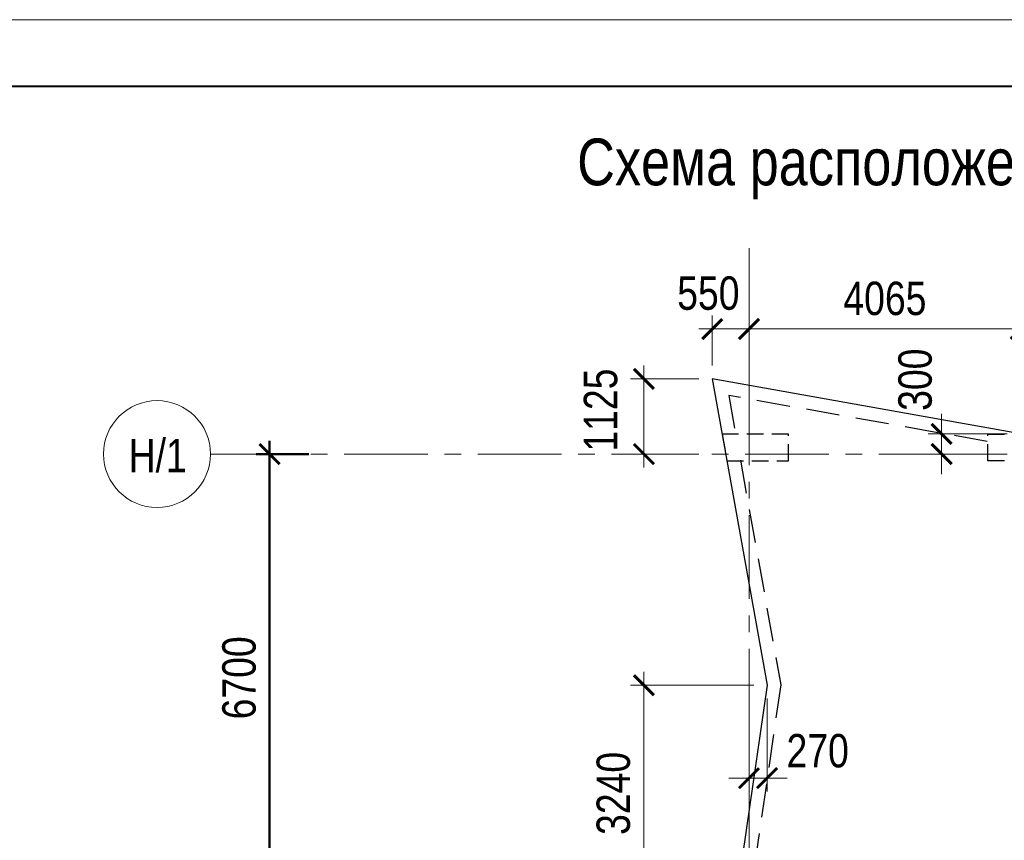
# Model space of a CAD drawing. Header units: inches. Extents: x -7207481 to -7082011, y 6155852 to 6369793.
# Tile 6 of 24: x -7161930 to -7147198, y 6268930 to 6281214. Entities that reach past the tile are written whole.
import ezdxf

# ---------------------------------------------------------------- set-up
doc = ezdxf.new("R2010")
doc.units = ezdxf.units.IN
doc.header["$LTSCALE"] = 1000
doc.header["$MEASUREMENT"] = 0
doc.linetypes.add('CENTER', pattern=[2, 1.25, -0.25, 0.25, -0.25])
doc.linetypes.add('HIDDEN', pattern=[0.375, 0.25, -0.125])
for name, color, linetype, lineweight in [('изм-10-06', 6, 'Continuous', 50), ('СК-043-С-ПИЛОНЫ', 5, 'HIDDEN', 25), ('СК-050-П(литы перекрытия)', 3, 'Continuous', 30), ('СК-052-П-БАЛКИ', 1, 'HIDDEN', 30), ('СК-100-О(си)', 7, 'CENTER', 15), ('СК-110-О-РАЗМЕРЫ', 7, 'Continuous', 15), ('СК-200-Р(амка)', 7, 'Continuous', 40), ('СК-210-Р-РАМКА ЛИНИИ ТОНКИЕ', 7, 'Continuous', 15), ('СК-220-Р-РАМКА ТЕКСТ', 7, 'Continuous', 15), ('СК-300-Р(азмеры)_ПЛИТЫ', 7, 'Continuous', 20), ('СК-400-Т(екст)', 7, 'Continuous', 20)]:
    doc.layers.add(name, color=color, linetype=linetype, lineweight=lineweight)
doc.styles.add('RUSS', font='arial.ttf', dxfattribs={"width": 0.8})
doc.dimstyles.new('100-200', dxfattribs={"dimscale": 0, "dimtxt": 500, "dimasz": 300, "dimexe": 200, "dimexo": 200, "dimgap": 200, "dimtad": 1, "dimdec": 0, "dimzin": 0, "dimdsep": 46, "dimtxsty": 'RUSS', "dimblk": 'ARCHTICK', "dimcen": 0.096, "dimdle": 200, "dimclrd": 7, "dimclre": 7, "dimclrt": 256, "dimadec": 0, "dimazin": 0, "dimtfac": 1, "dimtdec": 0, "dimtmove": 2, "dimatfit": 3, "dimldrblk": 'OBLIQUE', "dimfxl": 1, "dimtolj": 1, "dimtzin": 0, "dimarcsym": 0})

# ---------------------------------------------------------------- blocks, each defined once
blk = doc.blocks.new('_ArchTick')
at = {"color": 0, "linetype": 'ByBlock', "const_width": 0.15}
blk.add_lwpolyline([(-0.5, -0.5), (0.5, 0.5)], dxfattribs=at)
blk = doc.blocks.new('*D53')
at = {"layer": 'Defpoints', "color": 0, "transparency": 16777216}
for p in [(-7174, 43760), (-6388, 43760), (-6706, 37060)]:
    blk.add_point(p, dxfattribs=at)
at = {"layer": 'СК-110-О-РАЗМЕРЫ', "color": 7, "lineweight": -2, "transparency": 16777216}
for p, q in [((-7174, 36860), (-7174, 43960)), ((-6588, 43760), (-7374, 43760)), ((-6906, 37060), (-7374, 37060))]:
    blk.add_line(p, q, dxfattribs=at)
at = {"layer": 'СК-110-О-РАЗМЕРЫ', "color": 7, "lineweight": -2, "transparency": 16777216, "xscale": 300, "yscale": 300, "zscale": 300}
for p, rotation in [((-7174, 43760), 90), ((-7174, 37060), 270)]:
    blk.add_blockref('_ArchTick', p, dxfattribs=dict(at, rotation=rotation))
at = {"layer": 'СК-110-О-РАЗМЕРЫ', "transparency": 16777216, "insert": (-7629, 40410), "char_height": 500, "attachment_point": 5, "rotation": 90, "style": 'RUSS'}
blk.add_mtext('\\A1;6700', dxfattribs=at)
blk = doc.blocks.new('_Oblique')
at = {"color": 0, "linetype": 'ByBlock', "lineweight": -2}
blk.add_line((-0.5, -0.5), (0.5, 0.5), dxfattribs=at)
blk = doc.blocks.new('*D158')
at = {"layer": 'Defpoints', "color": 0, "transparency": 16777216}
for p in [(-552, 44885), (-1573, 43760), (-552, 43760)]:
    blk.add_point(p, dxfattribs=at)
at = {"layer": 'СК-300-Р(азмеры)_ПЛИТЫ', "color": 7, "lineweight": -2, "transparency": 16777216}
for p, q in [((-1573, 45085), (-1573, 43560)), ((-752, 44885), (-1773, 44885)), ((-752, 43760), (-1773, 43760))]:
    blk.add_line(p, q, dxfattribs=at)
at = {"layer": 'СК-300-Р(азмеры)_ПЛИТЫ', "color": 7, "lineweight": -2, "transparency": 16777216, "xscale": 300, "yscale": 300, "zscale": 300}
for p, rotation in [((-1573, 44885), 90), ((-1573, 43760), 270)]:
    blk.add_blockref('_ArchTick', p, dxfattribs=dict(at, rotation=rotation))
at = {"layer": 'СК-300-Р(азмеры)_ПЛИТЫ', "transparency": 16777216, "insert": (-2219, 44418), "char_height": 500, "attachment_point": 5, "rotation": 90, "style": 'RUSS'}
blk.add_mtext('\\A1;1125', dxfattribs=at)
blk = doc.blocks.new('*D159')
at = {"layer": 'Defpoints', "color": 0, "transparency": 16777216}
for p in [(0, 45632), (-550, 44884), (0, 44884)]:
    blk.add_point(p, dxfattribs=at)
at = {"layer": 'СК-300-Р(азмеры)_ПЛИТЫ', "color": 7, "lineweight": -2, "transparency": 16777216}
for p, q in [((-550, 45084), (-550, 45832)), ((0, 45084), (0, 45832)), ((-750, 45632), (200, 45632))]:
    blk.add_line(p, q, dxfattribs=at)
at = {"layer": 'СК-300-Р(азмеры)_ПЛИТЫ', "color": 7, "lineweight": -2, "transparency": 16777216, "xscale": 300, "yscale": 300, "zscale": 300, "rotation": 180}
blk.add_blockref('_ArchTick', (-550, 45632), dxfattribs=at)
at = {"layer": 'СК-300-Р(азмеры)_ПЛИТЫ', "color": 7, "lineweight": -2, "transparency": 16777216, "xscale": 300, "yscale": 300, "zscale": 300}
blk.add_blockref('_ArchTick', (0, 45632), dxfattribs=at)
at = {"layer": 'СК-300-Р(азмеры)_ПЛИТЫ', "transparency": 16777216, "insert": (-609, 46166), "char_height": 500, "attachment_point": 5, "style": 'RUSS'}
blk.add_mtext('\\A1;550', dxfattribs=at)
blk = doc.blocks.new('*D160')
at = {"layer": 'Defpoints', "color": 0, "transparency": 16777216}
for p in [(4064, 44061), (2882, 43760), (4064, 43760)]:
    blk.add_point(p, dxfattribs=at)
at = {"layer": 'СК-300-Р(азмеры)_ПЛИТЫ', "color": 7, "lineweight": -2, "transparency": 16777216}
for p, q in [((2882, 44061), (2882, 44361)), ((3864, 44061), (2682, 44061)), ((2882, 44061), (2882, 43760)), ((3864, 43760), (2682, 43760)), ((2882, 43760), (2882, 43460))]:
    blk.add_line(p, q, dxfattribs=at)
at = {"layer": 'СК-300-Р(азмеры)_ПЛИТЫ', "color": 7, "lineweight": -2, "transparency": 16777216, "xscale": 300, "yscale": 300, "zscale": 300}
for p, rotation in [((2882, 44061), 270), ((2882, 43760), 90)]:
    blk.add_blockref('_ArchTick', p, dxfattribs=dict(at, rotation=rotation))
at = {"layer": 'СК-300-Р(азмеры)_ПЛИТЫ', "transparency": 16777216, "insert": (2487, 44873), "char_height": 500, "attachment_point": 5, "rotation": 90, "style": 'RUSS'}
blk.add_mtext('\\A1;300', dxfattribs=at)
blk = doc.blocks.new('*D161')
at = {"layer": 'Defpoints', "color": 0, "transparency": 16777216}
for p in [(0, 45632), (0, 44063), (4065, 44063)]:
    blk.add_point(p, dxfattribs=at)
at = {"layer": 'СК-300-Р(азмеры)_ПЛИТЫ', "color": 7, "lineweight": -2, "transparency": 16777216}
for p, q in [((0, 44263), (0, 45832)), ((4065, 44263), (4065, 45832)), ((4265, 45632), (-200, 45632))]:
    blk.add_line(p, q, dxfattribs=at)
at = {"layer": 'СК-300-Р(азмеры)_ПЛИТЫ', "color": 7, "lineweight": -2, "transparency": 16777216, "xscale": 300, "yscale": 300, "zscale": 300, "rotation": 180}
blk.add_blockref('_ArchTick', (0, 45632), dxfattribs=at)
at = {"layer": 'СК-300-Р(азмеры)_ПЛИТЫ', "color": 7, "lineweight": -2, "transparency": 16777216, "xscale": 300, "yscale": 300, "zscale": 300}
blk.add_blockref('_ArchTick', (4065, 45632), dxfattribs=at)
at = {"layer": 'СК-300-Р(азмеры)_ПЛИТЫ', "transparency": 16777216, "insert": (2033, 46087), "char_height": 500, "attachment_point": 5, "style": 'RUSS'}
blk.add_mtext('\\A1;4065', dxfattribs=at)
blk = doc.blocks.new('*D228')
at = {"layer": 'Defpoints', "color": 0, "transparency": 16777216}
for p in [(272, 40300), (-1573, 37060), (272, 37060)]:
    blk.add_point(p, dxfattribs=at)
at = {"layer": 'СК-300-Р(азмеры)_ПЛИТЫ', "color": 7, "lineweight": -2, "transparency": 16777216}
for p, q in [((-1573, 40500), (-1573, 36860)), ((72, 40300), (-1773, 40300)), ((72, 37060), (-1773, 37060))]:
    blk.add_line(p, q, dxfattribs=at)
at = {"layer": 'СК-300-Р(азмеры)_ПЛИТЫ', "color": 7, "lineweight": -2, "transparency": 16777216, "xscale": 300, "yscale": 300, "zscale": 300}
for p, rotation in [((-1573, 40300), 90), ((-1573, 37060), 270)]:
    blk.add_blockref('_ArchTick', p, dxfattribs=dict(at, rotation=rotation))
at = {"layer": 'СК-300-Р(азмеры)_ПЛИТЫ', "transparency": 16777216, "insert": (-2028, 38680), "char_height": 500, "attachment_point": 5, "rotation": 90, "style": 'RUSS'}
blk.add_mtext('\\A1;3240', dxfattribs=at)
blk = doc.blocks.new('*D229')
at = {"layer": 'Defpoints', "color": 0, "transparency": 16777216}
for p in [(0, 40302), (270, 40302), (0, 38909)]:
    blk.add_point(p, dxfattribs=at)
at = {"layer": 'СК-300-Р(азмеры)_ПЛИТЫ', "color": 7, "lineweight": -2, "transparency": 16777216}
for p, q in [((0, 40102), (0, 38709)), ((270, 40102), (270, 38709)), ((0, 38909), (-300, 38909)), ((270, 38909), (0, 38909)), ((270, 38909), (570, 38909))]:
    blk.add_line(p, q, dxfattribs=at)
at = {"layer": 'СК-300-Р(азмеры)_ПЛИТЫ', "color": 7, "lineweight": -2, "transparency": 16777216, "xscale": 300, "yscale": 300, "zscale": 300}
blk.add_blockref('_ArchTick', (0, 38909), dxfattribs=at)
at = {"layer": 'СК-300-Р(азмеры)_ПЛИТЫ', "color": 7, "lineweight": -2, "transparency": 16777216, "xscale": 300, "yscale": 300, "zscale": 300, "rotation": 180}
blk.add_blockref('_ArchTick', (270, 38909), dxfattribs=at)
at = {"layer": 'СК-300-Р(азмеры)_ПЛИТЫ', "transparency": 16777216, "insert": (1027, 39316), "char_height": 500, "attachment_point": 5, "style": 'RUSS'}
blk.add_mtext('\\A1;270', dxfattribs=at)
blk = doc.blocks.new('A$Cb745dcb1')
at = {"layer": 'СК-043-С-ПИЛОНЫ'}
for points in [[(-331.8, 43660.1), (590.3, 43660.1), (590.3, 44060.1), (-403.7, 44060.1)], [(3570.6, 43660.1), (3570.6, 44060.1), (4570.6, 44060.1), (4570.6, 43660.1)]]:
    blk.add_lwpolyline(points, close=True, dxfattribs=at)
at = {"layer": 'СК-100-О(си)', "linetype": 'CENTER'}
for p, q in [((0, 46844.3), (0, -4661.8)), ((-8058.2, 43760.1), (23184.8, 43760.1))]:
    blk.add_line(p, q, dxfattribs=at)
at = {"layer": 'СК-100-О(си)', "linetype": 'Continuous'}
blk.add_circle((-8858.2, 43760.1), 800, dxfattribs=at)
at = {"layer": 'СК-400-Т(екст)', "style": 'RUSS', "width": 0.8}
blk.add_text('Н/1', height=500, dxfattribs=at).set_placement((-9282.7, 43487.8))
at = {"layer": 'СК-110-О-РАЗМЕРЫ'}
dim = blk.add_linear_dim(base=(-7174, 43760.1), p1=(-6706, 37060.1), p2=(-6387.7, 43760.1), angle=90, dimstyle='100-200', override={"dimscale": 1, "dimtxsty": 'RUSS'}, dxfattribs=at)
dim.commit()
dim.dimension.update_dxf_attribs({"geometry": '*D53', "text_midpoint": (-7629.3, 40410.1)})
blk = doc.blocks.new('A$C92320c88')
at = {"layer": 'СК-300-Р(азмеры)_ПЛИТЫ'}
for base, p1, p2, picture, middle in [((0, 45631.6), (-549.9, 44884.5), (0, 44884.5), '*D159', (-609.3, 46166.1)), ((0, 38909), (270, 40302.1), (0, 40302.1), '*D229', (1026.9, 39315.8))]:
    dim = blk.add_linear_dim(base=base, p1=p1, p2=p2, dimstyle='100-200', override={"dimscale": 1}, dxfattribs=at)
    dim.commit()
    dim.dimension.update_dxf_attribs({"geometry": picture, "text_midpoint": middle, "dimtype": 128})
dim = blk.add_linear_dim(base=(0, 45631.6), p1=(4065.1, 44062.5), p2=(0, 44062.5), dimstyle='100-200', override={"dimscale": 1}, dxfattribs=at)
dim.commit()
dim.dimension.update_dxf_attribs({"geometry": '*D161', "text_midpoint": (2032.5, 46086.9)})
for base, p1, p2, picture, middle in [((2882.3, 43760.1), (4064.1, 44060.5), (4064.1, 43760.1), '*D160', (2486.7, 44872.7)), ((-1572.6, 43760.1), (-551.9, 44885.5), (-551.9, 43760.1), '*D158', (-2219, 44418.1))]:
    dim = blk.add_linear_dim(base=base, p1=p1, p2=p2, angle=90, dimstyle='100-200', override={"dimscale": 1}, dxfattribs=at)
    dim.commit()
    dim.dimension.update_dxf_attribs({"geometry": picture, "text_midpoint": middle, "dimtype": 128})
dim = blk.add_linear_dim(base=(-1572.6, 37060.1), p1=(272, 40300.1), p2=(272, 37060.1), angle=90, dimstyle='100-200', override={"dimscale": 1}, dxfattribs=at)
dim.commit()
dim.dimension.update_dxf_attribs({"geometry": '*D228', "text_midpoint": (-2028.1, 38680.1)})

msp = doc.modelspace()

# ---------------------------------------------------------------- linework, layer by layer
at = {"layer": 'СК-050-П(литы перекрытия)'}
msp.add_lwpolyline([(-7133837.2, 6254376.8), (-7133837.2, 6257076.8), (-7131238.5, 6257076.8), (-7130842.9, 6259951.3), (-7131372.6, 6263800), (-7130842.8, 6268203.7), (-7131373.6, 6271654.4), (-7130553.2, 6275835.1), (-7135113.1, 6275014.3), (-7138073.2, 6275544.3), (-7141031.9, 6275014.3), (-7143993.2, 6275544.3), (-7146953.1, 6275014.3), (-7151569.1, 6275836.2), (-7150745.2, 6271253.8), (-7151275.7, 6267600.8), (-7150745.8, 6263801.4), (-7151275.8, 6259952.2), (-7150745.7, 6256101.7), (-7151275.6, 6252451.7), (-7150745.6, 6248801.7), (-7151275.6, 6245151), (-7150745.5, 6241501.1)], dxfattribs=at)
at = {"layer": 'СК-052-П-БАЛКИ', "ltscale": 2}
for points in [[(-7147452.3, 6274900), (-7151321.4, 6275589), (-7151219, 6275019.5)], [(-7151147.1, 6274619.5), (-7150542.7, 6271257.2), (-7150995.8, 6268136.8)]]:
    msp.add_lwpolyline(points, dxfattribs=at)
at = {"layer": 'СК-200-Р(амка)'}
msp.add_line((-7085381.5, 6280213.9), (-7164381.5, 6280213.9), dxfattribs=at)
at = {"layer": 'СК-210-Р-РАМКА ЛИНИИ ТОНКИЕ'}
msp.add_line((-7168381.5, 6281213.9), (-7084381.5, 6281213.9), dxfattribs=at)

# ---------------------------------------------------------------- block references
at = {"layer": 'изм-10-06'}
msp.add_blockref('A$Cb745dcb1', (-7151017.2, 6230951.7), dxfattribs=at)
at = {"layer": 'СК-300-Р(азмеры)_ПЛИТЫ'}
msp.add_blockref('A$C92320c88', (-7151017.2, 6230951.7), dxfattribs=at)

# ---------------------------------------------------------------- texts
at = {"layer": 'СК-220-Р-РАМКА ТЕКСТ', "color": 7, "style": 'RUSS', "width": 0.8}
msp.add_text('Схема расположения плиты перекрытия над 16-м - 34-м этажами.', height=700, dxfattribs=at).set_placement((-7153588.8, 6278734.5))

doc.saveas('drawing.dxf')
